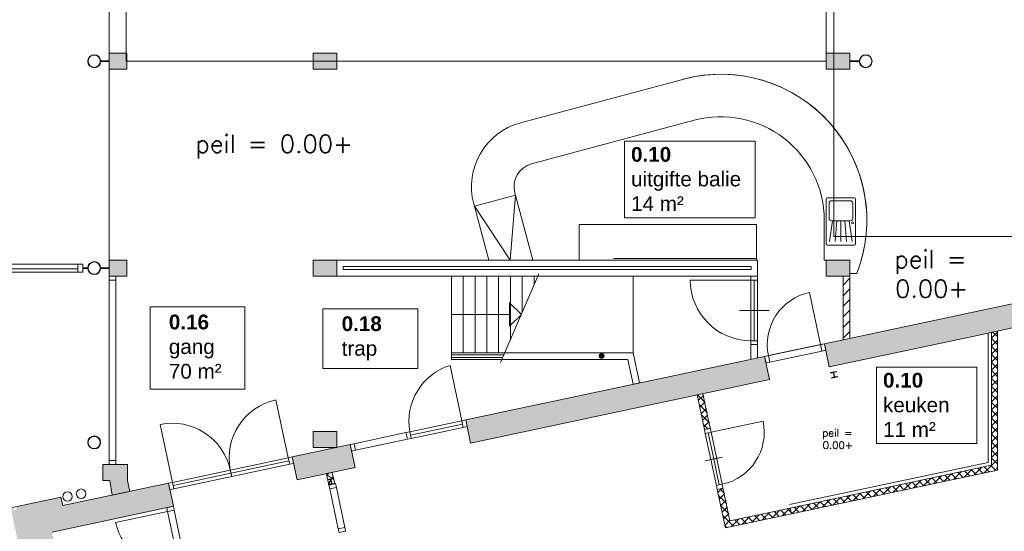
# Model space of a CAD drawing. Header units: millimetres. Extents: x 755778 to 1537169, y 90093 to 392038.
# Tile 38 of 134: x 774161 to 790828, y 333925 to 342581. Entities that reach past the tile are written whole.
import ezdxf

# ---------------------------------------------------------------- set-up
doc = ezdxf.new("R2010")
doc.units = ezdxf.units.MM
doc.layers.add('maatlijnen', color=7, linetype='Continuous')
doc.layers.add('NIV 00', color=7, linetype='Continuous')
doc.layers.add('oppervlaktelijnen', color=6, linetype='Continuous', lineweight=35, plot=False)
doc.layers.add('RUIMTEnr', color=7, linetype='Continuous', lineweight=5)
doc.styles.add('ROMANS', font='romans.shx')
doc.styles.get("Standard").update_dxf_attribs({"font": 'arial.ttf'})
doc.dimstyles.new('even', dxfattribs={"dimtxt": 500, "dimasz": 50, "dimexe": 100, "dimexo": 0, "dimgap": 50, "dimtad": 1, "dimdec": 0, "dimzin": 0, "dimdsep": 46, "dimtxsty": 'Standard', "dimblk": 'DOT', "dimcen": 1, "dimclrd": 7, "dimclre": 7, "dimclrt": 7, "dimadec": 0, "dimazin": 0, "dimtfac": 1, "dimtdec": 0, "dimtofl": 0, "dimtmove": 0, "dimatfit": 2, "dimldrblk": 'DOT', "dimfxl": 100, "dimfxlon": 1, "dimtolj": 1, "dimtzin": 0, "dimlwd": 5, "dimarcsym": 0})

# ---------------------------------------------------------------- blocks, each defined once
blk = doc.blocks.new('_Dot')
at = {"color": 0, "linetype": 'ByBlock', "lineweight": -2}
blk.add_line((-0.5, 0), (-1, 0), dxfattribs=at)
at = {"color": 0, "linetype": 'ByBlock', "const_width": 0.5}
blk.add_lwpolyline([(-0.25, 0, 1), (0.25, 0, 1)], format="xyb", close=True, dxfattribs=at)
blk = doc.blocks.new('*D96')
at = {"layer": 'Defpoints', "color": 0, "lineweight": 5, "transparency": 16777216}
for p in [(774009, 334320), (776148, 324255), (769491, 322840)]:
    blk.add_point(p, dxfattribs=at)
at = {"layer": 'maatlijnen', "color": 7, "lineweight": -2, "transparency": 16777216}
for p, q in [((767449, 332926), (767254, 332884)), ((769589, 322861), (769393, 322819))]:
    blk.add_line(p, q, dxfattribs=at)
at = {"layer": 'maatlijnen', "color": 7, "lineweight": 5, "transparency": 16777216}
blk.add_line((767362, 332856), (769480, 322889), dxfattribs=at)
at = {"layer": 'maatlijnen', "color": 7, "lineweight": 5, "transparency": 16777216, "xscale": 50, "yscale": 50, "zscale": 50}
for p, rotation in [((767351, 332905), 102.0000000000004), ((769491, 322840), 282.0000000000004)]:
    blk.add_blockref('_Dot', p, dxfattribs=dict(at, rotation=rotation))
at = {"layer": 'maatlijnen', "color": 7, "lineweight": 5, "transparency": 16777216, "insert": (768720, 327936), "char_height": 500, "attachment_point": 5, "rotation": 282}
blk.add_mtext('\\A1;10290', dxfattribs=at)

msp = doc.modelspace()

# ---------------------------------------------------------------- hatches: boundary and pattern name
at = {"layer": 'NIV 00', "lineweight": 5, "true_color": 0x555d61}
h = msp.add_hatch(color=251, dxfattribs=at)
h.paths.add_polyline_path([(765191.8, 352803.1), (765571.8, 352803.1), (765571.8, 351953.1), (765191.8, 351953.1)])
h.paths.add_polyline_path([(768691.8, 348743.1), (768961.8, 348743.1), (768961.8, 349013.1), (768691.8, 349013.1)])
h.paths.add_polyline_path([(765191.8, 348743.1), (765461.8, 348743.1), (765461.8, 349013.1), (765191.8, 349013.1)])
h.paths.add_polyline_path([(772191.8, 348743.1), (772461.8, 348743.1), (772461.8, 349013.1), (772191.8, 349013.1)])
h.paths.add_polyline_path([(772191.8, 345243.1), (772461.8, 345243.1), (772461.8, 345513.1), (772191.8, 345513.1)])
h.paths.add_polyline_path([(768691.8, 345243.1), (768961.8, 345243.1), (768961.8, 345513.1), (768691.8, 345513.1)])
h.paths.add_polyline_path([(765191.8, 345243.1), (765461.8, 345243.1), (765461.8, 345513.1), (765191.8, 345513.1)])
h.paths.add_polyline_path([(761691.8, 345243.1), (761961.8, 345243.1), (761961.8, 345513.1), (761691.8, 345513.1)])
h.paths.add_polyline_path([(758191.8, 345243.1), (758461.8, 345243.1), (758461.8, 345513.1), (758191.8, 345513.1)])
h.paths.add_polyline_path([(758191.8, 350393.1), (758461.8, 350393.1), (758461.8, 350663.1), (758191.8, 350663.1)])
h.paths.add_polyline_path([(761691.8, 350393.1), (761961.8, 350393.1), (761961.8, 350663.1), (761691.8, 350663.1)])
h.paths.add_polyline_path([(775691.8, 348743.1), (775961.8, 348743.1), (775961.8, 349013.1), (775691.8, 349013.1)])
h.paths.add_polyline_path([(775676.8, 345243.1), (775976.8, 345243.1), (775976.8, 345513.1), (775676.8, 345513.1)])
h.paths.add_polyline_path([(775676.8, 341743.1), (775976.8, 341743.1), (775976.8, 342013.1), (775676.8, 342013.1)])
h.paths.add_polyline_path([(775676.8, 338243.1), (775976.8, 338243.1), (775976.8, 338513.1), (775676.8, 338513.1)])
h.paths.add_polyline_path([(779191.8, 348728.1), (779461.8, 348728.1), (779461.8, 349028.1), (779191.8, 349028.1)])
h.paths.add_polyline_path([(779126.8, 341743.1), (779526.8, 341743.1), (779526.8, 342013.1), (779126.8, 342013.1)])
h.paths.add_polyline_path([(779126.8, 345243.1), (779526.8, 345243.1), (779526.8, 345513.1), (779126.8, 345513.1)])
h.paths.add_polyline_path([(780941.8, 348728.1), (781211.8, 348728.1), (781211.8, 349028.1), (780941.8, 349028.1)])
for points in [[(787811.8, 341743.1), (788211.8, 341743.1), (788211.8, 342013.1), (787811.8, 342013.1)], [(779126.8, 338243.1), (779526.8, 338243.1), (779526.8, 338513.1), (779126.8, 338513.1)], [(787811.8, 338243.1), (788211.8, 338243.1), (788211.8, 338513.1), (787811.8, 338513.1)], [(779126.8, 335344.7), (779526.8, 335344.7), (779526.8, 335614.7), (779126.8, 335614.7)], [(775566.8, 334787.1), (775566.8, 335057.1), (775986.8, 335057.1), (775986.8, 334787.1), (776026.4, 334600.7), (775724.4, 334536.5), (775686.8, 334787.1)]]:
    msp.add_hatch(color=251, dxfattribs=at).paths.add_polyline_path(points)
at = {"layer": 'NIV 00', "lineweight": 5}
for points in [[(792594.3, 337713.3), (792684.7, 337287.9), (792891.1, 337331.7), (793085.7, 337373.1), (793271.6, 337412.6), (793067.8, 338371.2), (792212, 338189.3), (792242.1, 338047.4), (787781.8, 337099.4), (787805.5, 336987.8), (787829.9, 336872.8), (787864.9, 336708.1), (790342.9, 337234.8)], [(786853.5, 336493.1), (786770.3, 336884.4), (781711, 335809), (781794.1, 335417.7)], [(779754.7, 335393.1), (778773, 335184.5), (778796.7, 335073), (778856.2, 334793.2), (779837.9, 335001.9)], [(776762.9, 334348.3), (776679.8, 334739.6), (774889.8, 334359.1), (774859.6, 334500.9), (774099.8, 334339.4), (774110.2, 334290.5), (774061.3, 334280.1), (774050.9, 334329), (774008.6, 334320), (774212.4, 333361.4), (774393.3, 333399.9), (774799.3, 333486.2), (774708.8, 333911.7)]]:
    msp.add_hatch(color=7, dxfattribs=at).paths.add_polyline_path(points)
h = msp.add_hatch(color=7, dxfattribs=at)
edge = h.paths.add_edge_path()
edge.add_arc((784011.4, 336893.5), 50, 12, 372, ccw=False)

# ---------------------------------------------------------------- linework, layer by layer
at = {"layer": 'NIV 00', "color": 7, "lineweight": 5}
for p, q in [((775676.8, 348743.1), (775676.8, 338513.1)), ((775976.8, 342013.1), (775676.8, 342013.1)), ((775676.8, 342013.1), (775676.8, 341743.1)), ((775976.8, 341743.1), (775976.8, 342013.1)), ((779526.8, 342013.1), (779126.8, 342013.1)), ((779126.8, 342013.1), (779126.8, 341743.1)), ((779526.8, 341743.1), (779526.8, 342013.1)), ((788211.8, 342013.1), (787811.8, 342013.1)), ((787811.8, 342013.1), (787811.8, 341743.1)), ((788211.8, 341743.1), (788211.8, 342013.1)), ((775531.8, 341873.1), (775531.8, 341883.1)), ((775531.8, 341883.1), (775676.8, 341883.1)), ((775676.8, 341873.1), (775531.8, 341873.1)), ((775676.8, 341883.1), (775676.8, 341873.1)), ((788211.8, 341873.1), (788211.8, 341883.1)), ((788211.8, 341883.1), (788371.8, 341883.1)), ((788371.8, 341873.1), (788211.8, 341873.1)), ((788371.8, 341883.1), (788371.8, 341873.1)), ((775676.8, 341743.1), (775976.8, 341743.1)), ((779126.8, 341743.1), (779526.8, 341743.1)), ((787811.8, 341743.1), (788211.8, 341743.1)), ((782638.8, 340836.3), (785425.4, 341582.9)), ((782825.2, 340140.8), (785578.1, 340878.5)), ((782552.9, 339611.5), (781857.4, 339425.1)), ((782464.8, 338513.1), (782552.9, 339611.5)), ((782847.2, 338513.1), (782542.3, 339650.9)), ((787811, 338788.1), (787811, 339548.1)), ((787831, 339568.1), (788291, 339568.1)), ((787901, 339518.1), (788221, 339518.1)), ((788311, 339548.1), (788311, 338788.1)), ((782101.8, 338513.1), (781846.9, 339464.6)), ((781857.4, 339425.1), (782464.8, 338513.1)), ((787861, 339218.1), (787861, 339478.1)), ((788261, 339478.1), (788261, 339218.1)), ((787781, 339188.1), (787781, 338513.1)), ((787871, 338826), (787921, 339178.1)), ((788221, 339178.1), (787901, 339178.1)), ((787966, 338826), (787991, 339178.1)), ((788061, 338826), (788061, 339178.1)), ((788156, 338826), (788131, 339178.1)), ((788251, 338826), (788201, 339178.1)), ((786631, 339113.1), (783631, 339113.1)), ((783631, 339113.1), (783631, 338513.1)), ((786631, 338513.1), (786631, 339113.1)), ((788291, 338768.1), (787831, 338768.1)), ((775976.8, 338513.1), (775676.8, 338513.1)), ((775676.8, 338513.1), (775676.8, 338243.1)), ((775976.8, 338243.1), (775976.8, 338513.1)), ((779526.8, 338513.1), (779126.8, 338513.1)), ((779126.8, 338513.1), (779126.8, 338243.1)), ((779526.8, 338243.1), (779526.8, 338513.1)), ((779526.8, 338243.1), (779526.8, 338513.1)), ((779526.8, 338513.1), (786651.8, 338513.1)), ((783631, 338513.1), (786631, 338513.1)), ((784211.8, 338543.1), (786635.4, 338543.1)), ((786651.8, 338513.1), (786651.8, 338243.1)), ((787781, 338513.1), (787861, 338513.1)), ((788211.8, 338513.1), (787811.8, 338513.1)), ((787811.8, 338513.1), (787811.8, 338243.1)), ((787861, 338513.1), (788211.8, 338513.1)), ((788211.8, 338243.1), (788211.8, 338513.1)), ((775142.7, 338447.6), (771214.5, 338447.6)), ((773094.5, 338363.1), (775142.7, 338363.1)), ((775232.7, 338447.6), (775142.7, 338447.6)), ((775142.7, 338447.6), (775142.7, 338308.6)), ((775142.7, 338363.1), (775142.7, 338308.6)), ((775232.7, 338308.6), (775232.7, 338447.6)), ((775232.7, 338373.1), (775232.7, 338383.1)), ((775232.7, 338383.1), (775312.7, 338383.1)), ((775312.7, 338373.1), (775232.7, 338373.1)), ((775312.7, 338383.1), (775312.7, 338373.1)), ((775531.8, 338373.1), (775531.8, 338383.1)), ((775531.8, 338383.1), (775676.8, 338383.1)), ((775676.8, 338373.1), (775531.8, 338373.1)), ((775676.8, 338383.1), (775676.8, 338373.1)), ((786541.8, 338403.1), (779636.8, 338403.1)), ((779636.8, 338403.1), (779636.8, 338353.1)), ((779636.8, 338353.1), (786541.8, 338353.1)), ((786541.8, 338353.1), (786541.8, 338403.1)), ((775142.7, 338308.6), (773094.5, 338308.6)), ((775142.7, 338308.6), (775232.7, 338308.6)), ((775790.8, 338243.1), (775676.8, 338243.1)), ((775676.8, 338243.1), (775676.8, 338176.1)), ((775676.8, 338243.1), (775976.8, 338243.1)), ((775676.8, 338176.1), (775790.8, 338176.1)), ((775676.8, 338176.1), (775790.8, 338176.1)), ((775676.8, 335124.1), (775676.8, 338176.1)), ((775790.8, 338176.1), (775790.8, 338243.1)), ((775790.8, 338176.1), (775790.8, 335124.1)), ((779126.8, 338243.1), (779526.8, 338243.1)), ((786651.8, 338243.1), (779526.8, 338243.1)), ((782934.6, 338243.1), (781468.6, 338243.1)), ((781468.6, 338243.1), (781468.6, 336943.1)), ((781668.6, 338243.1), (781668.6, 336943.1)), ((781668.6, 338243.1), (781668.6, 336943.1)), ((781868.6, 338243.1), (781868.6, 336943.1)), ((781868.6, 338243.1), (781868.6, 336943.1)), ((782068.6, 338243.1), (782068.6, 336943.1)), ((782068.6, 338243.1), (782068.6, 336943.1)), ((782268.6, 338243.1), (782268.6, 336943.1)), ((782268.6, 338243.1), (782268.6, 336943.1)), ((782950.1, 338279.3), (782301.5, 336783.1)), ((782468.6, 338243.1), (782468.6, 337165.1)), ((782468.6, 338243.1), (782468.6, 337165.1)), ((782668.6, 338243.1), (782668.6, 337627.9)), ((782668.6, 338243.1), (782668.6, 337627.9)), ((782868.6, 338243.1), (782868.6, 338090.7)), ((782868.6, 338243.1), (782868.6, 338090.7)), ((782934.6, 338243.1), (784546.7, 338243.1)), ((784546.7, 338243.1), (784546.7, 336943.1)), ((786537.8, 338176.1), (785511.8, 338176.1)), ((786537.8, 338176.1), (786537.8, 337150.1)), ((786594.8, 338176.1), (786594.8, 337150.1)), ((786651.8, 338176.1), (786651.8, 337150.1)), ((787811.8, 338243.1), (788211.8, 338243.1)), ((788097.8, 337166.5), (788097.8, 338243.1)), ((788097.8, 338243.1), (788211.8, 338243.1)), ((788097.8, 338091.2), (788211.8, 338205.2)), ((788331.2, 338288.1), (788211.8, 338288.1)), ((788211.8, 338243.1), (788211.8, 337190.8)), ((792242.1, 338047.4), (787781.8, 337099.4)), ((788097.8, 337911.6), (788211.8, 338025.6)), ((787716.2, 337085.4), (787529.1, 337965.8)), ((788097.8, 337732), (788211.8, 337846)), ((782453.5, 337393.1), (782453.5, 337793.1)), ((782453.5, 337793.1), (782653.5, 337593.1)), ((786844.8, 337663.1), (786344.8, 337663.1)), ((788097.8, 337552.4), (788211.8, 337666.4)), ((790342.9, 337234.8), (792594.3, 337713.3)), ((782453.5, 337593.1), (781468.6, 337593.1)), ((782653.5, 337593.1), (782453.5, 337393.1)), ((788097.8, 337372.8), (788211.8, 337486.8)), ((787864.9, 336708.1), (790342.9, 337234.8)), ((788097.8, 337193.2), (788211.8, 337307.2)), ((790551.8, 335091.4), (790551.8, 337279.2)), ((790611.8, 337292), (790711.8, 337313.2)), ((790611.8, 337192.7), (790711.8, 337292.7)), ((790611.8, 335042.8), (790611.8, 337292)), ((790711.8, 337084.5), (790611.8, 337184.5)), ((790711.8, 337219.2), (790634.3, 337296.7)), ((790711.8, 337144), (790711.8, 337313.2)), ((790711.8, 337313.2), (790711.8, 334961.8)), ((786537.8, 337083.1), (786537.8, 336834.9)), ((786651.8, 337083.1), (786651.8, 336859.2)), ((786770.3, 336884.4), (787781.8, 337099.4)), ((786835.9, 336898.3), (787716.2, 337085.4)), ((787716.2, 337085.4), (787781.8, 337099.4)), ((787716.2, 337085.4), (787739.9, 336973.9)), ((787739.9, 336973.9), (787716.2, 337085.4)), ((787781.8, 337099.4), (787805.5, 336987.8)), ((787781.8, 337099.4), (787829.9, 336872.8)), ((790611.8, 337058), (790711.8, 337158)), ((790711.8, 336949.8), (790611.8, 337049.8)), ((790611.8, 336923.3), (790711.8, 337023.3)), ((781468.6, 336943.1), (782372.5, 336943.1)), ((781468.6, 336833.1), (781468.6, 336943.1)), ((781468.6, 336943.1), (781468.6, 336833.1)), ((784546.6, 336943.1), (781468.6, 336943.1)), ((781468.6, 336943.1), (781468.6, 336833.1)), ((781468.6, 336863.1), (781468.6, 336913.1)), ((781468.6, 336913.1), (782357.9, 336913.1)), ((781468.6, 336863.1), (782336.2, 336863.1)), ((781468.6, 336833.1), (784457.6, 336833.1)), ((781711, 335809), (786770.3, 336884.4)), ((784546.7, 336943.1), (782372.8, 336943.1)), ((784457.6, 336833.1), (784547.6, 336411.9)), ((784655.2, 336434.8), (784546.6, 336943.1)), ((786770.3, 336884.4), (786835.9, 336898.3)), ((786794, 336772.9), (786770.3, 336884.4)), ((786770.3, 336884.4), (786853.5, 336493.1)), ((786859.6, 336786.8), (786835.9, 336898.3)), ((786835.9, 336898.3), (786859.6, 336786.8)), ((787739.9, 336973.9), (786859.6, 336786.8)), ((787805.5, 336987.8), (787739.9, 336973.9)), ((787829.9, 336872.8), (787864.9, 336708.1)), ((790711.8, 336815.1), (790611.8, 336915.1)), ((790611.8, 336788.6), (790711.8, 336888.6)), ((781645.4, 335795), (781446.3, 336732.1)), ((786859.6, 336786.8), (786794, 336772.9)), ((790711.8, 336680.4), (790611.8, 336780.4)), ((790611.8, 336653.9), (790711.8, 336753.9)), ((790711.8, 336545.7), (790611.8, 336645.7)), ((790611.8, 336519.2), (790711.8, 336619.2)), ((790711.8, 336411), (790611.8, 336511)), ((786853.5, 336493.1), (781794.1, 335417.7)), ((784547.6, 336411.9), (784655.2, 336434.8)), ((790611.8, 336384.5), (790711.8, 336484.5)), ((790711.8, 336276.3), (790611.8, 336376.3)), ((790611.8, 336249.8), (790711.8, 336349.8)), ((785725.4, 336253.3), (785627.6, 336232.5)), ((785627.6, 336232.5), (785752.3, 335645.6)), ((785766.1, 336103.2), (785635.2, 336234.1)), ((785648.2, 336135.6), (785739.8, 336227.1)), ((785725.4, 336253.3), (785850.2, 335666.4)), ((785850.2, 335666.4), (785725.4, 336253.3)), ((785850.2, 335666.4), (785725.4, 336253.3)), ((790711.8, 336141.6), (790611.8, 336241.6)), ((790611.8, 336115.1), (790711.8, 336215.1)), ((778707.5, 335170.6), (778499.6, 336148.7)), ((785802.5, 335932.2), (785661.5, 336073.1)), ((785671.8, 336024.5), (785763.4, 336116)), ((785695.4, 335913.4), (785787, 336005)), ((790711.8, 336006.9), (790611.8, 336106.9)), ((790611.8, 335980.4), (790711.8, 336080.4)), ((785838.8, 335761.1), (785697.8, 335902.1)), ((785719, 335802.3), (785810.6, 335893.9)), ((790711.8, 335872.2), (790611.8, 335972.2)), ((790611.8, 335845.7), (790711.8, 335945.7)), ((790711.8, 335737.5), (790611.8, 335837.5)), ((776745.3, 334753.5), (776537.4, 335731.6)), ((781645.4, 335795), (780765.1, 335607.9)), ((780777, 335552.2), (781657.3, 335739.3)), ((780788.8, 335496.4), (781669.2, 335683.5)), ((781711, 335809), (781645.4, 335795)), ((781645.4, 335795), (781669.2, 335683.5)), ((781669.2, 335683.5), (781734.7, 335697.5)), ((781794.1, 335417.7), (781711, 335809)), ((781794.1, 335417.7), (781711, 335809)), ((785807.8, 335657.4), (785734.2, 335731)), ((785742.7, 335691.2), (785834.2, 335782.8)), ((785752.3, 335645.6), (785850.2, 335666.4)), ((785752.3, 335645.6), (785850.2, 335666.4)), ((785752.3, 335645.6), (785850.2, 335666.4)), ((785752.3, 335645.6), (785850.2, 335666.4)), ((785850.2, 335666.4), (785864.1, 335600.9)), ((785853.2, 335667.1), (785857.8, 335671.7)), ((785864.1, 335600.9), (786744.4, 335788)), ((790611.8, 335711), (790711.8, 335811)), ((790711.8, 335602.8), (790611.8, 335702.8)), ((790611.8, 335576.3), (790711.8, 335676.3)), ((779526.8, 335614.7), (779126.8, 335614.7)), ((779126.8, 335614.7), (779126.8, 335344.7)), ((779526.8, 335344.7), (779526.8, 335614.7)), ((780699.6, 335594), (779820.2, 335407.1)), ((780765.1, 335607.9), (780699.6, 335594)), ((780699.6, 335594), (780723.3, 335482.5)), ((780723.3, 335482.5), (780788.8, 335496.4)), ((780765.1, 335607.9), (780788.8, 335496.4)), ((785766.3, 335580.1), (785752.3, 335645.6)), ((785864.1, 335600.9), (785766.3, 335580.1)), ((785766.3, 335580.1), (785864.1, 335600.9)), ((785766.3, 335580.1), (785953.4, 334699.8)), ((785864.1, 335600.9), (785815.2, 335590.5)), ((785815.2, 335590.5), (785908.7, 335150.3)), ((785864.1, 335600.9), (786051.2, 334720.6)), ((790711.8, 335468.1), (790611.8, 335568.1)), ((790611.8, 335441.6), (790711.8, 335541.6)), ((779754.7, 335393.1), (778773, 335184.5)), ((779126.8, 335344.7), (779526.8, 335344.7)), ((779820.2, 335407.1), (779754.7, 335393.1)), ((779837.9, 335001.9), (779754.7, 335393.1)), ((779820.2, 335407.1), (779843.9, 335295.6)), ((779843.9, 335295.6), (780723.3, 335482.5)), ((790711.8, 335333.4), (790611.8, 335433.4)), ((790611.8, 335306.9), (790711.8, 335406.9)), ((778707.5, 335170.6), (776745.3, 334753.5)), ((778773, 335184.5), (778707.5, 335170.6)), ((778707.5, 335170.6), (778731.2, 335059)), ((778773, 335184.5), (778796.7, 335073)), ((778773, 335184.5), (778856.2, 334793.2)), ((779778.4, 335281.6), (779843.9, 335295.6)), ((786055.5, 335181.5), (785762, 335119.2)), ((785908.7, 335150.3), (786055.5, 335181.5)), ((790711.8, 335198.7), (790611.8, 335298.7)), ((790611.8, 335172.2), (790711.8, 335272.2)), ((790711.8, 335064), (790611.8, 335164)), ((775566.8, 334787.1), (775566.8, 335057.1)), ((775566.8, 335057.1), (775986.8, 335057.1)), ((775566.8, 334787.1), (775566.8, 335057.1)), ((775790.8, 335124.1), (775676.8, 335124.1)), ((775676.8, 335124.1), (775676.8, 335057.1)), ((775790.8, 335124.1), (775676.8, 335124.1)), ((775676.8, 335057.1), (775790.8, 335057.1)), ((775790.8, 335057.1), (775790.8, 335124.1)), ((775986.8, 335057.1), (775986.8, 334787.1)), ((778719.3, 335114.8), (776757.2, 334697.7)), ((778731.2, 335059), (776769, 334642)), ((778731.2, 335059), (778796.7, 335073)), ((778856.2, 334793.2), (779837.9, 335001.9)), ((785762, 335119.2), (785908.7, 335150.3)), ((785908.7, 335150.3), (786002.3, 334710.2)), ((787189.6, 334376.7), (790551.8, 335091.4)), ((787202.1, 334318.1), (790611.8, 335042.8)), ((790317.6, 334878.1), (790447.5, 335007.9)), ((790488.7, 334914.4), (790711.8, 335137.5)), ((790573.8, 334932.5), (790489.5, 335016.8)), ((790684.9, 334956.1), (790600.6, 335040.4)), ((790659.8, 334950.8), (790711.8, 335002.8)), ((777726.4, 334962), (777750.1, 334850.5)), ((779355, 334899.3), (779452.8, 334920.1)), ((779395.8, 334707.5), (779355, 334899.3)), ((779478.1, 334801.3), (779359.5, 334878.3)), ((779388.6, 334906.4), (779362.2, 334865.6)), ((779467.2, 334852.5), (779390.2, 334733.9)), ((779452.8, 334920.1), (779493.6, 334728.3)), ((790711.8, 334961.8), (787222.9, 334220.2)), ((789685.1, 334743.6), (789600.8, 334827.9)), ((789633.4, 334732.6), (789763.2, 334862.4)), ((789796.2, 334767.2), (789711.9, 334851.5)), ((789804.4, 334769), (789934.3, 334898.8)), ((789907.3, 334790.8), (789823, 334875.1)), ((790018.4, 334814.4), (789934, 334898.7)), ((789975.5, 334805.3), (790105.3, 334935.2)), ((790129.5, 334838), (790045.1, 334922.4)), ((790146.6, 334841.7), (790276.4, 334971.5)), ((790240.5, 334861.7), (790156.2, 334946)), ((790351.6, 334885.3), (790267.3, 334969.6)), ((790462.7, 334908.9), (790378.4, 334993.2)), ((776679.8, 334739.6), (774889.8, 334359.1)), ((775686.8, 334787.1), (775566.8, 334787.1)), ((775724.4, 334536.5), (775686.8, 334787.1)), ((775986.8, 334787.1), (776026.4, 334600.7)), ((776745.3, 334753.5), (776679.8, 334739.6)), ((776679.8, 334739.6), (776703.5, 334628)), ((776762.9, 334348.3), (776679.8, 334739.6)), ((776745.3, 334753.5), (776769, 334642)), ((779434.8, 334715.8), (779387.5, 334746.6)), ((779395.8, 334707.5), (779507.3, 334731.2)), ((779493.6, 334728.3), (779395.8, 334707.5)), ((779409.7, 334642), (779395.8, 334707.5)), ((779521.2, 334665.7), (779409.7, 334642)), ((779521.2, 334665.7), (779409.7, 334642)), ((779507.3, 334731.2), (779521.2, 334665.7)), ((779664.5, 333991.5), (779521.2, 334665.7)), ((785953.4, 334699.8), (786051.2, 334720.6)), ((786051.2, 334720.6), (785953.4, 334699.8)), ((785967.3, 334634.2), (785953.4, 334699.8)), ((786002.3, 334710.2), (786051.2, 334720.6)), ((786051.2, 334720.6), (786065.1, 334655)), ((788778.1, 334550.8), (788907.9, 334680.6)), ((788907.5, 334578.3), (788823.1, 334662.6)), ((789018.5, 334601.9), (788934.2, 334686.2)), ((788949.1, 334587.2), (789078.9, 334717)), ((789129.6, 334625.5), (789045.3, 334709.8)), ((789120.2, 334623.5), (789250, 334753.4)), ((789240.7, 334649.1), (789156.4, 334733.5)), ((789351.8, 334672.8), (789267.5, 334757.1)), ((789291.2, 334659.9), (789421.1, 334789.7)), ((789462.9, 334696.4), (789378.6, 334780.7)), ((789462.3, 334696.2), (789592.1, 334826.1)), ((789574, 334720), (789489.7, 334804.3)), ((774859.6, 334500.9), (774008.6, 334320)), ((774889.8, 334359.1), (774859.6, 334500.9)), ((776026.4, 334600.7), (775724.4, 334536.5)), ((776703.5, 334628), (776769, 334642)), ((779409.7, 334642), (779553, 333967.8)), ((785967.3, 334634.2), (786065.1, 334655)), ((786065.1, 334655), (785967.3, 334634.2)), ((785967.3, 334634.2), (786105.8, 333982.8)), ((785978.8, 334580.3), (786050.4, 334651.9)), ((786129.7, 334392.6), (785988.7, 334533.5)), ((786002.4, 334469.2), (786093.9, 334560.8)), ((786093.3, 334563.6), (786013, 334644)), ((786065.1, 334655), (786182.8, 334101.4)), ((786182.8, 334101.4), (786065.1, 334655)), ((787922.7, 334369), (788052.6, 334498.8)), ((788076.8, 334466.1), (788045.5, 334497.3)), ((788093.8, 334405.4), (788223.6, 334535.2)), ((788240.9, 334436.6), (788156.6, 334520.9)), ((788264.9, 334441.7), (788394.7, 334571.5)), ((788352, 334460.2), (788267.7, 334544.6)), ((788463.1, 334483.9), (788378.8, 334568.2)), ((788435.9, 334478.1), (788565.8, 334607.9)), ((788574.2, 334507.5), (788489.9, 334591.8)), ((788685.3, 334531.1), (788601, 334615.4)), ((788607, 334514.4), (788736.8, 334644.3)), ((788796.4, 334554.7), (788712, 334639)), ((774708.8, 333911.7), (776762.9, 334348.3)), ((776651.4, 334324.6), (776762.9, 334348.3)), ((776762.9, 334348.3), (776776.9, 334282.8)), ((786166.1, 334221.5), (786025.1, 334362.5)), ((786026, 334358.1), (786117.6, 334449.7)), ((786049.6, 334247), (786141.2, 334338.6)), ((787238.5, 334223.6), (787368.3, 334353.4)), ((787352.2, 334247.7), (787267.9, 334332)), ((787463.3, 334271.3), (787379, 334355.6)), ((787409.5, 334259.9), (787539.4, 334389.7)), ((787574.4, 334294.9), (787490, 334379.3)), ((787580.6, 334296.3), (787710.4, 334426.1)), ((787685.5, 334318.6), (787601.1, 334402.9)), ((787796.5, 334342.2), (787712.2, 334426.5)), ((787751.7, 334332.6), (787881.5, 334462.5)), ((787907.6, 334365.8), (787823.3, 334450.1)), ((788018.7, 334389.4), (787934.4, 334473.7)), ((788129.8, 334413), (788076.8, 334466.1)), ((776665.4, 334259.1), (775785, 334071.9)), ((776665.4, 334259.1), (776651.4, 334324.6)), ((776665.4, 334259.1), (776776.9, 334282.8)), ((776776.9, 334282.8), (776665.4, 334259.1)), ((776852.5, 333378.7), (776665.4, 334259.1)), ((776776.9, 334282.8), (776964, 333402.4)), ((786241.3, 334011.6), (786061.5, 334191.4)), ((786073.2, 334136), (786164.8, 334227.5)), ((786105.8, 333982.8), (787222.9, 334220.2)), ((787202.1, 334318.1), (786182.8, 334101.4)), ((786383.1, 334041.7), (786513, 334171.6)), ((786574.5, 334082.4), (786490.2, 334166.7)), ((786554.2, 334078.1), (786684, 334207.9)), ((786685.6, 334106), (786601.3, 334190.4)), ((786796.7, 334129.7), (786712.4, 334214)), ((786725.3, 334114.5), (786855.1, 334244.3)), ((786852.9, 334208.2), (786823.5, 334237.6)), ((786907.8, 334153.3), (786852.9, 334208.2)), ((786896.3, 334150.8), (787026.2, 334280.7)), ((787018.9, 334176.9), (786934.6, 334261.2)), ((787130, 334200.5), (787045.7, 334284.8)), ((787067.4, 334187.2), (787197.2, 334317)), ((787216.9, 334248.3), (787156.8, 334308.4)), ((787222.9, 334220.2), (787202.1, 334318.1)), ((787222.9, 334220.2), (787202.1, 334318.1)), ((787241.1, 334224.1), (787216.9, 334248.3)), ((786096.9, 334024.9), (786188.4, 334116.4)), ((786130.2, 333988), (786097.8, 334020.3)), ((786212.1, 334005.4), (786341.9, 334135.2)), ((786352.4, 334035.2), (786268.1, 334119.5)), ((786463.5, 334058.8), (786379.1, 334143.1)), ((779553, 333967.8), (779664.5, 333991.5)), ((779553, 333967.8), (779664.5, 333991.5)), ((779567, 333902.2), (779553, 333967.8)), ((779678.5, 333926), (779567, 333902.2)), ((779664.5, 333991.5), (779678.5, 333926))]:
    msp.add_line(p, q, dxfattribs=at)
at = {"layer": 'NIV 00', "color": 7, "linetype": 'ByBlock', "lineweight": 5}
for p, q in [((786537.8, 338243.1), (786537.8, 338176.1)), ((786651.8, 338243.1), (786537.8, 338243.1)), ((786537.8, 338176.1), (786651.8, 338176.1)), ((786651.8, 338176.1), (786651.8, 338243.1)), ((786537.8, 337150.1), (786537.8, 337083.1)), ((786651.8, 337150.1), (786537.8, 337150.1)), ((786537.8, 337083.1), (786651.8, 337083.1)), ((786651.8, 337083.1), (786651.8, 337150.1))]:
    msp.add_line(p, q, dxfattribs=at)
at = {"layer": 'NIV 00', "linetype": 'ByBlock', "lineweight": 5}
for p, q in [((787983.5, 336631.1), (787885.7, 336610.3)), ((787885.7, 336610.3), (787887.4, 336602.5)), ((787887.4, 336602.5), (787922.1, 336609.8)), ((787938.7, 336531.6), (787904, 336524.2)), ((787904, 336524.2), (787905.7, 336516.4)), ((787905.7, 336516.4), (788003.5, 336537.2)), ((787936.3, 336600.6), (787948, 336545.8)), ((787952.9, 336546.9), (787941.2, 336601.6)), ((787950.5, 336615.9), (787985.2, 336623.2)), ((788001.8, 336545), (787967.1, 336537.6)), ((787985.2, 336623.2), (787983.5, 336631.1)), ((788003.5, 336537.2), (788001.8, 336545)), ((779473.6, 334822.2), (779375.8, 334801.4)), ((779375.8, 334801.4), (779377.5, 334793.6)), ((779377.5, 334793.6), (779412.2, 334801)), ((779428.8, 334722.7), (779394.1, 334715.4)), ((779394.1, 334715.4), (779395.8, 334707.5)), ((779395.8, 334707.5), (779493.6, 334728.3)), ((779426.4, 334791.8), (779438.1, 334737)), ((779443, 334738), (779431.3, 334792.8)), ((779440.6, 334807), (779475.3, 334814.4)), ((779491.9, 334736.2), (779457.2, 334728.8)), ((779475.3, 334814.4), (779473.6, 334822.2)), ((779493.6, 334728.3), (779491.9, 334736.2))]:
    msp.add_line(p, q, dxfattribs=at)
at = {"layer": 'NIV 00', "lineweight": 5}
for centre, radius in [((775422.2, 341878.1), 109.5), ((775422.2, 341878.1), 103.7), ((788481.3, 341878.1), 109.5), ((788481.3, 341878.1), 103.7), ((775422.2, 338378.1), 109.5), ((775422.2, 338378.1), 103.7), ((775422.2, 335428.1), 109.5), ((775422.2, 335428.1), 103.7)]:
    msp.add_circle(centre, radius, dxfattribs=at)
at = {"layer": 'NIV 00', "color": 7, "lineweight": 5}
for centre, radius in [((788260.9, 339145.5), 17.5), ((774972.2, 334512.9), 80), ((775199.5, 334561.2), 80)]:
    msp.add_circle(centre, radius, dxfattribs=at)
for centre, radius, start, end in [((786031, 339188.1), 2470, 338.63103, 105), ((786031, 339188.1), 2470, 338.63103, 104.184), ((782928.7, 339754.4), 1120, 105, 195), ((786031, 339188.1), 1750, 0, 105), ((782928.7, 339754.4), 400, 105, 195), ((787831, 339548.1), 20, 90, 180), ((787901, 339478.1), 40, 90, 180), ((788221, 339478.1), 40, 0, 90), ((788291, 339548.1), 20, 0, 90), ((787901, 339218.1), 40, 180, 270), ((788221, 339218.1), 40, 270, 0), ((787831, 338788.1), 20, 180, 270), ((788291, 338788.1), 20, 270, 0), ((786537.8, 338176.1), 1026, 180, 270), ((787716.2, 337085.4), 900, 102, 192), ((781745.4, 335782.4), 995.7, 107.48298, 190.09299), ((778710.6, 335166), 1005.1, 102.12161, 191.70676), ((776744.3, 334748), 1005.1, 12.29324, 101.87839), ((785864.1, 335600.9), 900, 282, 12), ((776665.4, 334259.1), 900, 192, 282)]:
    msp.add_arc(centre, radius, start, end, dxfattribs=at)
at = {"layer": 'NIV 00', "linetype": 'ByBlock', "lineweight": 5}
for centre, start, end in [((787924.6, 336598.1), 11.99998, 101.99996), ((787936.2, 336543.3), 282, 11.99998), ((787953, 336604.1), 101.99996, 191.99994), ((787964.6, 336549.3), 191.99994, 282), ((779414.7, 334789.3), 11.99998, 101.99996), ((779426.3, 334734.5), 282, 11.99998), ((779443.1, 334795.3), 101.99996, 191.99994), ((779454.7, 334740.5), 191.99994, 282)]:
    msp.add_arc(centre, 12, start, end, dxfattribs=at)
at = {"layer": 'NIV 00', "color": 7, "lineweight": 5}
for points in [[(788310, 338781.9), (788311, 339548.1), (788310, 339554.3)], [(788311, 339548.1), (788310, 338781.9), (788311, 338788.1)], [(787781, 338513.1), (787781, 339188.1), (787781, 338588.1)], [(788211.8, 338288.1), (788211.8, 338513.1), (788211.8, 338300.5)]]:
    msp.add_solid(points, dxfattribs=at)
at = {"layer": 'oppervlaktelijnen', "lineweight": 5}
for points in [[(787811.8, 341878.1), (775961.8, 341878.1), (775961.8, 352198.1), (787811.8, 352198.1)], [(787941.8, 348728.1), (799639.7, 348728.1), (799639.7, 338912.3), (787941.8, 338912.3)]]:
    msp.add_lwpolyline(points, close=True, dxfattribs=at)
at = {"layer": 'RUIMTEnr', "lineweight": 5}
for points in [[(784397.1, 340525.2), (786613, 340525.2), (786613, 339231.1), (784397.1, 339231.1)], [(776368.6, 337720.4), (777973, 337720.4), (777973, 336327.3), (776368.6, 336327.3)], [(779293.7, 337691.1), (780898.1, 337691.1), (780898.1, 336678.1), (779293.7, 336678.1)], [(788662.3, 336704.1), (790364.8, 336704.1), (790364.8, 335410), (788662.3, 335410)]]:
    msp.add_lwpolyline(points, close=True, dxfattribs=at)

# ---------------------------------------------------------------- texts
at = {"layer": 'NIV 00', "color": 7, "lineweight": 5, "style": 'ROMANS'}
for s, height, p in [('peil = 0.00+', 300, (777137.1, 340330.3)), ('peil =', 300, (788965.8, 338379.7)), ('0.00+', 300, (788980.1, 337879.7)), ('peil =', 125, (787747.8, 335528.1)), ('0.00+', 125, (787753.7, 335319.7))]:
    msp.add_text(s, height=height, dxfattribs=at).set_placement(p)
at = {"layer": 'RUIMTEnr', "lineweight": 5, "char_height": 250, "attachment_point": 4, "rotation": 0.04243}
for s, width, insert in [('{\\fArial|b1|i0|c0|p34;0.10\\P}uitgifte balie\\P14 m²', 2951.731, (784509.7, 339884.9)), ('{\\fArial|b1|i0|c0|p34;0.16\\P}gang\\P70 m²', 924.2, (776686.1, 337047.7)), ('{\\fArial|b1|i0|c0|p34;0.18\\P}trap', 924.2, (779611.2, 337191.2)), ('{\\fArial|b1|i0|c0|p34;0.10\\P}keuken\\P11 m²', 2951.731, (788774.8, 336063.8))]:
    msp.add_mtext_dynamic_manual_height_columns(s, width=width, gutter_width=121.2, heights=[0], dxfattribs=dict(at, insert=insert))

# ---------------------------------------------------------------- dimensions: what is measured, and where the dimension line sits
at = {"layer": 'maatlijnen', "lineweight": 5}
dim = msp.add_aligned_dim(p1=(774008.6, 334320), p2=(776148, 324254.9), distance=-6805.9, dimstyle='even', dxfattribs=at)
dim.commit()
dim.dimension.update_dxf_attribs({"geometry": '*D96', "text_midpoint": (768719.8, 327935.9)})

doc.saveas('drawing.dxf')
